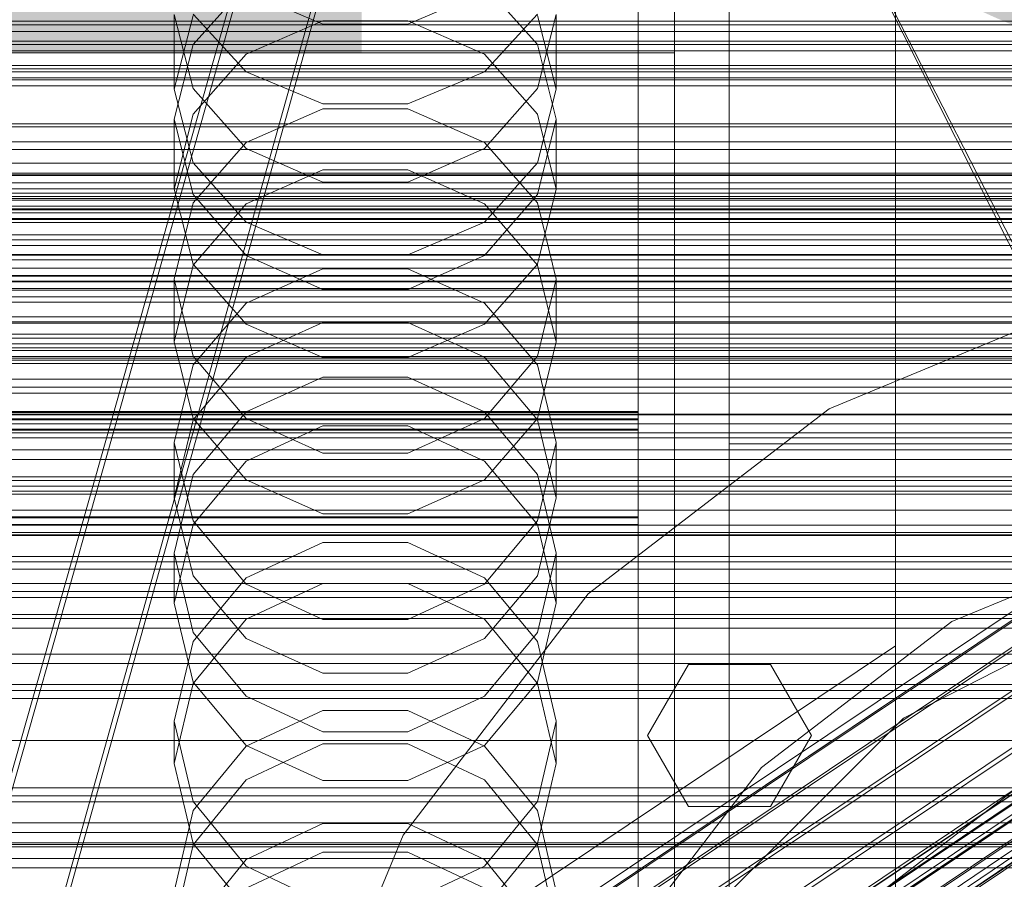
# Model space of a CAD drawing. Header units: millimetres. Extents: x -2233 to 61924, y -68080 to 6847.
# Tile 207 of 256: x 132 to 240, y -34191 to -34096. Entities that reach past the tile are written whole.
import ezdxf

# ---------------------------------------------------------------- set-up
doc = ezdxf.new("R2010")
doc.units = ezdxf.units.MM
for name, color, linetype, lineweight in [('COTAS_O', 1, 'Continuous', 0), ('COTAS_P', 1, 'Continuous', 0), ('frontal_briquetadora', 7, 'Continuous', 0), ('frontal_C01', 7, 'Continuous', 0), ('frontal_C02', 7, 'Continuous', 0), ('frontal_C03', 7, 'Continuous', 0), ('frontal_C10-C02', 7, 'Continuous', 0), ('frontal_mezcladora', 7, 'Continuous', 0), ('frontal_secador', 7, 'Continuous', 0)]:
    doc.layers.add(name, color=color, linetype=linetype, lineweight=lineweight)
doc.dimstyles.new('R19_100', dxfattribs={"dimtxt": 250, "dimasz": 150, "dimexe": 150, "dimexo": 80, "dimgap": 100, "dimtad": 1, "dimtih": 1, "dimtoh": 1, "dimdsep": 46, "dimcen": 0.09, "dimadec": 0, "dimazin": 0, "dimtfac": 1, "dimtdec": 4, "dimtofl": 0, "dimtmove": 0, "dimatfit": 3, "dimfxl": 1, "dimtolj": 1, "dimtzin": 0, "dimarcsym": 0})

# ---------------------------------------------------------------- blocks, each defined once
blk = doc.blocks.new('DIM_R27_50')
at = {"layer": 'COTAS_P'}
for p, q in [((1705.78, -34504.95), (1551.9, -34475.9)), ((-194.22, -34704.95), (1705.78, -34504.95)), ((1705.78, -34504.95), (1561.32, -34565.4)), ((1800, -35400), (1705.78, -34504.95)), ((-194.22, -34704.95), (-49.75, -34644.49)), ((-100, -35600), (-194.22, -34704.95)), ((-194.22, -34704.95), (-40.33, -34734))]:
    blk.add_line(p, q, dxfattribs=at)
blk.add_text('1910.5 P', height=250, rotation=6.009, dxfattribs=at).set_placement((745.32, -34505.49))
blk = doc.blocks.new('DIM_R27_52')
at = {"layer": 'COTAS_O'}
for p, q in [((-1725, -33700), (-1575, -33655)), ((1725, -33700), (1575, -33655)), ((-1725, -34400), (-1725, -33700)), ((-1725, -33700), (1725, -33700)), ((-1725, -33700), (-1575, -33745)), ((1725, -33700), (1575, -33745)), ((1725, -34400), (1725, -33700))]:
    blk.add_line(p, q, dxfattribs=at)
blk.add_text('3450 O', height=250, dxfattribs=at).set_placement((0, -33600))
blk = doc.blocks.new('DIM_R27_53')
at = {"layer": 'COTAS_P'}
for p, q in [((-150, -32000), (550, -32000)), ((550, -32000), (505, -32150)), ((550, -34600), (550, -32000)), ((550, -32000), (595, -32150)), ((550, -34600), (505, -34450)), ((550, -34600), (595, -34450)), ((-150, -34600), (550, -34600))]:
    blk.add_line(p, q, dxfattribs=at)
blk.add_text('2600 P', height=250, rotation=90, dxfattribs=at).set_placement((450, -33300))
blk = doc.blocks.new('DIM_R27_56')
at = {"layer": 'COTAS_O'}
for p, q in [((-650, -34200), (-500, -34155)), ((650, -34200), (500, -34155)), ((-650, -34900), (-650, -34200)), ((-650, -34200), (650, -34200)), ((-650, -34200), (-500, -34245)), ((650, -34200), (500, -34245)), ((650, -34900), (650, -34200))]:
    blk.add_line(p, q, dxfattribs=at)
blk.add_text('1300 O', height=250, dxfattribs=at).set_placement((0, -34100))

msp = doc.modelspace()

# ---------------------------------------------------------------- linework, layer by layer
at = {"layer": 'frontal_briquetadora'}
for p, q in [((210, -34260), (210, -33820)), ((210, -34680), (210, -33820)), ((200, -33920), (200, -34100)), ((204, -34100), (204, -33920)), ((210, -34060), (210, -34490)), ((210, -34060), (210, -34260)), ((210, -34060), (210, -34305)), ((210, -34496), (210, -34060)), ((210, -34060), (430, -34490)), ((210, -34060), (430, -34496)), ((200, -34096.579), (200, -34081.519)), ((200, -34084.097), (200, -34101.698)), ((200, -34102.255), (200, -34084.64)), ((200, -34102.813), (200, -34085.184)), ((200, -34085.599), (200, -34099.701)), ((200, -34087.52), (200, -34096.547)), ((156.906, -34092.596), (151.08, -34099.099)), ((188.92, -34099.099), (183.094, -34092.596)), ((200, -34091.829), (200, -34101.584)), ((165.326, -34096.873), (156.906, -34093.266)), ((183.094, -34093.266), (174.674, -34096.873)), ((200, -34099.123), (200, -34094.857)), ((151.08, -34103.933), (149, -34095.779)), ((149, -34104.004), (149, -34095.779)), ((151.08, -34095.899), (149, -34104.004)), ((151.08, -34095.766), (156.907, -34102.094)), ((183.093, -34102.094), (188.92, -34095.766)), ((191, -34095.779), (188.92, -34103.933)), ((191, -34104.004), (188.92, -34095.899)), ((191, -34104.004), (191, -34095.779)), ((156.907, -34100.145), (165.327, -34096.48)), ((174.674, -34096.873), (165.326, -34096.873)), ((165.327, -34096.48), (174.673, -34096.48)), ((174.673, -34096.48), (183.093, -34100.145)), ((200, -34096.547), (200, -34099.123)), ((200, -34107.038), (200, -34096.579)), ((151.08, -34099.099), (149, -34107.292)), ((191, -34107.292), (188.92, -34099.099)), ((200, -34100), (-160, -34100)), ((151.08, -34106.751), (156.907, -34100.145)), ((183.093, -34100.145), (188.92, -34106.751)), ((200, -34099.701), (200, -34108.728)), ((204, -34100), (200, -34100)), ((200, -34275), (200, -34100)), ((204, -34275), (204, -34100)), ((156.907, -34102.094), (165.327, -34105.606)), ((174.673, -34105.606), (183.093, -34102.094)), ((200, -34101.584), (200, -34105.009)), ((200, -34101.698), (200, -34119.743)), ((200, -34120.314), (200, -34102.255)), ((200, -34120.885), (200, -34102.813)), ((149, -34104.004), (151.08, -34112.109)), ((156.906, -34110.541), (151.08, -34103.933)), ((188.92, -34103.933), (183.094, -34110.541)), ((188.92, -34112.109), (191, -34104.004)), ((165.327, -34105.606), (174.673, -34105.606)), ((149, -34114.988), (151.08, -34106.751)), ((165.326, -34106.182), (156.906, -34109.855)), ((174.674, -34106.182), (165.326, -34106.182)), ((183.094, -34109.855), (174.674, -34106.182)), ((188.92, -34106.751), (191, -34114.988)), ((149, -34114.988), (149, -34107.292)), ((149, -34107.292), (151.08, -34115.574)), ((188.92, -34115.574), (191, -34107.292)), ((191, -34114.988), (191, -34107.292)), ((200, -34111.304), (200, -34107.038)), ((200, -34108.728), (200, -34111.304)), ((156.906, -34109.855), (151.08, -34116.514)), ((188.92, -34116.514), (183.094, -34109.855)), ((165.326, -34114.235), (156.906, -34110.541)), ((183.094, -34110.541), (174.674, -34114.235)), ((151.08, -34112.109), (156.907, -34118.608)), ((183.093, -34118.608), (188.92, -34112.109)), ((156.907, -34116.612), (165.327, -34112.866)), ((165.327, -34112.866), (174.673, -34112.866)), ((174.673, -34112.866), (183.093, -34116.612)), ((174.674, -34114.235), (165.326, -34114.235)), ((151.08, -34123.224), (149, -34114.988)), ((191, -34114.988), (188.92, -34123.224)), ((151.08, -34115.574), (156.906, -34122.28)), ((183.094, -34122.28), (188.92, -34115.574)), ((151.08, -34116.514), (149, -34124.892)), ((151.08, -34123.363), (156.907, -34116.612)), ((183.093, -34116.612), (188.92, -34123.363)), ((191, -34124.892), (188.92, -34116.514)), ((156.907, -34118.608), (165.327, -34122.215)), ((174.673, -34122.215), (183.093, -34118.608)), ((200, -34119.743), (200, -34138.187)), ((200, -34138.77), (200, -34120.314)), ((200, -34139.352), (200, -34120.885)), ((156.906, -34122.28), (165.326, -34126.028)), ((165.327, -34122.215), (174.673, -34122.215)), ((174.674, -34126.028), (183.094, -34122.28)), ((149, -34131.781), (151.08, -34123.363)), ((156.907, -34129.83), (151.08, -34123.224)), ((156.906, -34127.512), (165.326, -34123.759)), ((165.326, -34123.759), (174.674, -34123.759)), ((174.674, -34123.759), (183.094, -34127.512)), ((188.92, -34123.224), (183.093, -34129.83)), ((188.92, -34123.363), (191, -34131.781)), ((151.08, -34133.352), (149, -34124.892)), ((149, -34131.781), (149, -34124.892)), ((191, -34124.892), (188.92, -34133.352)), ((191, -34131.781), (191, -34124.892)), ((165.326, -34126.028), (174.674, -34126.028)), ((151.08, -34134.311), (156.906, -34127.512)), ((183.094, -34127.512), (188.92, -34134.311)), ((165.327, -34129.642), (156.907, -34133.46)), ((165.327, -34133.495), (156.907, -34129.83)), ((174.673, -34129.642), (165.327, -34129.642)), ((183.093, -34133.46), (174.673, -34129.642)), ((183.093, -34129.83), (174.673, -34133.495)), ((149, -34131.781), (151.08, -34140.199)), ((188.92, -34140.199), (191, -34131.781)), ((156.906, -34140.193), (151.08, -34133.352)), ((156.907, -34133.46), (151.08, -34140.34)), ((174.673, -34133.495), (165.327, -34133.495)), ((188.92, -34140.34), (183.093, -34133.46)), ((188.92, -34133.352), (183.094, -34140.193)), ((149, -34142.855), (151.08, -34134.311)), ((188.92, -34134.311), (191, -34142.855)), ((210, -34135.964), (210, -34134.226)), ((165.326, -34135.681), (156.906, -34139.483)), ((174.674, -34135.681), (165.326, -34135.681)), ((183.094, -34139.483), (174.674, -34135.681)), ((210, -34139.095), (210, -34135.964)), ((200, -34138.187), (200, -34156.982)), ((200, -34157.575), (200, -34138.77)), ((210, -34143), (210, -34139.095)), ((-160, -34139.431), (200, -34139.431)), ((200, -34139.536), (-160, -34139.536)), ((-160, -34140.25), (200, -34140.25)), ((156.906, -34139.483), (151.08, -34146.366)), ((151.08, -34140.199), (156.907, -34146.949)), ((165.326, -34144.012), (156.906, -34140.193)), ((183.094, -34140.193), (174.674, -34144.012)), ((183.093, -34146.949), (188.92, -34140.199)), ((188.92, -34146.366), (183.094, -34139.483)), ((200, -34158.168), (200, -34139.352)), ((200, -34139.431), (200, -34141.394)), ((200, -34151.031), (200, -34139.431)), ((200, -34151.121), (200, -34139.536)), ((200, -34139.536), (200, -34141.489)), ((200, -34140.25), (200, -34151.864)), ((200, -34140.35), (-160, -34140.35)), ((-160, -34141.394), (200, -34141.394)), ((151.08, -34140.34), (149, -34148.919)), ((156.907, -34144.884), (165.327, -34141.024)), ((165.327, -34141.024), (174.673, -34141.024)), ((174.673, -34141.024), (183.093, -34144.884)), ((191, -34148.919), (188.92, -34140.34)), ((200, -34151.949), (200, -34140.35)), ((200, -34141.394), (200, -34152.993)), ((200, -34141.489), (-160, -34141.489)), ((200, -34141.489), (200, -34153.073)), ((151.08, -34151.47), (149, -34142.855)), ((149, -34148.919), (149, -34142.855)), ((191, -34142.855), (188.92, -34151.47)), ((191, -34148.919), (191, -34142.855)), ((210, -34143), (452, -34143)), ((210, -34143), (210, -34146.905)), ((174.674, -34144.012), (165.326, -34144.012)), ((151.08, -34151.841), (156.907, -34144.884)), ((183.093, -34144.884), (188.92, -34151.841)), ((151.08, -34146.366), (149, -34155.01)), ((191, -34155.01), (188.92, -34146.366)), ((156.907, -34146.949), (165.327, -34150.696)), ((174.673, -34150.696), (183.093, -34146.949)), ((210, -34146.905), (210, -34150.036)), ((149, -34148.919), (151.08, -34157.498)), ((188.92, -34157.498), (191, -34148.919)), ((210, -34150.036), (210, -34151.774)), ((200, -34151.031), (-160, -34151.031)), ((200, -34151.121), (-160, -34151.121)), ((165.327, -34150.696), (174.673, -34150.696)), ((200, -34154.722), (200, -34151.031)), ((200, -34154.799), (200, -34151.121)), ((200, -34151.864), (-160, -34151.864)), ((200, -34151.949), (-160, -34151.949)), ((149, -34160.516), (151.08, -34151.841)), ((156.906, -34158.429), (151.08, -34151.47)), ((188.92, -34151.47), (183.094, -34158.429)), ((188.92, -34151.841), (191, -34160.516)), ((200, -34156.491), (200, -34151.864)), ((200, -34156.563), (200, -34151.949)), ((-160, -34152.993), (200, -34152.993)), ((-160, -34153.073), (200, -34153.073)), ((200, -34152.993), (200, -34158.546)), ((200, -34153.073), (200, -34158.612)), ((165.326, -34153.841), (156.906, -34157.708)), ((174.674, -34153.841), (165.326, -34153.841)), ((183.094, -34157.708), (174.674, -34153.841)), ((149, -34160.516), (149, -34155.01)), ((149, -34155.01), (151.08, -34163.717)), ((188.92, -34163.717), (191, -34155.01)), ((191, -34160.516), (191, -34155.01)), ((200, -34161.359), (200, -34154.722)), ((200, -34161.423), (200, -34154.799)), ((200, -34164.021), (200, -34156.491)), ((200, -34164.08), (200, -34156.563)), ((151.08, -34157.498), (156.907, -34164.378)), ((183.093, -34164.378), (188.92, -34157.498)), ((200, -34156.982), (200, -34176.08)), ((200, -34176.682), (200, -34157.575)), ((156.906, -34157.708), (151.08, -34164.704)), ((165.326, -34162.312), (156.906, -34158.429)), ((156.907, -34162.278), (165.327, -34158.361)), ((165.327, -34158.361), (174.673, -34158.361)), ((174.673, -34158.361), (183.093, -34162.278)), ((183.094, -34158.429), (174.674, -34162.312)), ((188.92, -34164.704), (183.094, -34157.708)), ((200, -34177.283), (200, -34158.168)), ((200, -34158.546), (200, -34166.95)), ((200, -34158.612), (200, -34167.004)), ((151.08, -34169.191), (149, -34160.516)), ((191, -34160.516), (188.92, -34169.191)), ((200, -34170.778), (200, -34161.359)), ((200, -34170.831), (200, -34161.423)), ((151.08, -34169.336), (156.907, -34162.278)), ((174.674, -34162.312), (165.326, -34162.312)), ((183.093, -34162.278), (188.92, -34169.336)), ((151.08, -34163.717), (156.906, -34170.746)), ((183.094, -34170.746), (188.92, -34163.717)), ((200, -34174.268), (200, -34164.021)), ((200, -34174.315), (200, -34164.08)), ((151.08, -34164.704), (149, -34173.478)), ((156.907, -34164.378), (165.327, -34168.196)), ((174.673, -34168.196), (183.093, -34164.378)), ((191, -34173.478), (188.92, -34164.704)), ((200, -34166.95), (200, -34178)), ((200, -34167.004), (200, -34178.042)), ((165.327, -34168.196), (174.673, -34168.196)), ((149, -34178.137), (151.08, -34169.336)), ((156.907, -34176.147), (151.08, -34169.191)), ((188.92, -34169.191), (183.093, -34176.147)), ((188.92, -34169.336), (191, -34178.137)), ((156.906, -34170.746), (165.326, -34174.665)), ((174.674, -34174.665), (183.094, -34170.746)), ((200, -34182.75), (200, -34170.778)), ((200, -34182.792), (200, -34170.831)), ((156.906, -34176.216), (165.326, -34172.292)), ((165.326, -34172.292), (174.674, -34172.292)), ((174.674, -34172.292), (183.094, -34176.216)), ((151.08, -34182.307), (149, -34173.478)), ((149, -34178.137), (149, -34173.478)), ((191, -34173.478), (188.92, -34182.308)), ((191, -34178.137), (191, -34173.478)), ((210, -34174.625), (210, -34172.888)), ((210, -34176.894), (210, -34173.435)), ((165.326, -34174.665), (174.674, -34174.665)), ((200, -34186.982), (200, -34174.268)), ((200, -34187.019), (200, -34174.315)), ((210, -34177.757), (210, -34174.625)), ((165.327, -34175.979), (156.907, -34179.943)), ((174.673, -34175.979), (165.327, -34175.979)), ((183.093, -34179.943), (174.673, -34175.979)), ((151.08, -34183.307), (156.906, -34176.216)), ((165.327, -34180.008), (156.907, -34176.147)), ((183.093, -34176.147), (174.673, -34180.008)), ((183.094, -34176.216), (188.92, -34183.307)), ((200, -34176.08), (200, -34195.432)), ((200, -34196.041), (200, -34176.682)), ((210, -34183.693), (210, -34176.894)), ((149, -34178.137), (151.08, -34186.938)), ((188.92, -34186.938), (191, -34178.137)), ((200, -34196.649), (200, -34177.283)), ((200, -34179.373), (200, -34177.5)), ((200, -34178.555), (200, -34177.617)), ((200, -34177.617), (200, -34180.422)), ((200, -34178), (200, -34191.425)), ((200, -34178.042), (200, -34191.457)), ((210, -34181.662), (210, -34177.757)), ((200, -34183.199), (200, -34178.555)), ((156.907, -34179.943), (151.08, -34187.085)), ((174.673, -34180.008), (165.327, -34180.008)), ((188.92, -34187.085), (183.093, -34179.943)), ((200, -34184.922), (200, -34179.373)), ((200, -34180.422), (200, -34186.861)), ((156.906, -34189.426), (151.08, -34182.307)), ((188.92, -34182.308), (183.094, -34189.426)), ((210, -34181.662), (452, -34181.662)), ((210, -34181.662), (210, -34185.567)), ((149, -34192.191), (151.08, -34183.307)), ((188.92, -34183.307), (191, -34192.191)), ((200, -34196.98), (200, -34182.75)), ((200, -34197.013), (200, -34182.792)), ((200, -34191.371), (200, -34183.199)), ((210, -34193.602), (210, -34183.693)), ((165.326, -34184.734), (156.906, -34188.689)), ((174.674, -34184.734), (165.326, -34184.734)), ((183.094, -34188.689), (174.674, -34184.734)), ((200, -34193.932), (200, -34184.922)), ((210, -34185.567), (210, -34188.698)), ((200, -34186.861), (200, -34196.687)), ((151.08, -34187.085), (149, -34195.992)), ((151.08, -34186.938), (156.907, -34193.996)), ((156.907, -34191.85), (165.327, -34187.86)), ((165.327, -34187.86), (174.673, -34187.86)), ((174.673, -34187.86), (183.093, -34191.85)), ((183.093, -34193.996), (188.92, -34186.938)), ((191, -34195.992), (188.92, -34187.085)), ((200, -34201.85), (200, -34186.982)), ((200, -34201.878), (200, -34187.019)), ((156.906, -34188.689), (151.08, -34195.834)), ((188.92, -34195.834), (183.094, -34188.689)), ((210, -34188.698), (210, -34190.436)), ((165.326, -34193.392), (156.906, -34189.426)), ((183.094, -34189.426), (174.674, -34193.392))]:
    msp.add_line(p, q, dxfattribs=at)
at = {"layer": 'frontal_C01'}
for p, q in [((228.298, -34191.267), (228.298, -33928.654)), ((228.298, -33934.434), (228.298, -34197.047)), ((425, -34096.935), (-425, -34096.935)), ((425, -34099.076), (-425, -34099.076)), ((-425, -34110.632), (425, -34110.632)), ((146.872, -34251.231), (331.181, -34126.897)), ((148.32, -34251.581), (332.629, -34127.246)), ((146.383, -34252.321), (330.692, -34127.987))]:
    msp.add_line(p, q, dxfattribs=at)
at = {"layer": 'frontal_C02'}
for p, q in [((228.298, -34165.201), (228.298, -33874.707)), ((228.298, -33880.437), (228.298, -34170.932)), ((146.872, -34224.444), (331.181, -34101.19)), ((148.32, -34224.602), (332.629, -34101.347)), ((146.383, -34225.727), (330.692, -34102.473)), ((150.629, -34226.19), (334.938, -34102.935)), ((141.045, -34248.408), (354.844, -34105.432)), ((141.218, -34247.953), (355.017, -34104.978)), ((141.731, -34248.009), (355.53, -34105.034)), ((142.549, -34248.572), (356.348, -34105.596)), ((146.887, -34228.363), (331.197, -34105.109)), ((141.224, -34249.342), (355.022, -34106.366)), ((143.617, -34249.602), (357.415, -34106.627)), ((153.641, -34229.099), (337.95, -34105.844)), ((141.742, -34250.692), (355.541, -34107.716)), ((144.861, -34251.031), (358.659, -34108.056)), ((148.35, -34232.173), (332.659, -34108.918)), ((142.565, -34252.365), (356.363, -34109.39)), ((359.995, -34109.785), (146.196, -34252.761)), ((157.152, -34233.131), (341.461, -34109.877)), ((143.635, -34254.249), (357.434, -34111.273)), ((150.672, -34236.896), (334.981, -34113.641)), ((345.231, -34114.758), (160.922, -34238.012)), ((153.694, -34242.211), (338.003, -34118.957)), ((228.298, -34165.201), (130, -34230.937)), ((228.298, -34455.696), (228.298, -34165.201)), ((228.298, -34165.201), (228.298, -34170.932)), ((130, -34236.667), (228.298, -34170.932)), ((228.298, -34170.932), (228.298, -34461.426))]:
    msp.add_line(p, q, dxfattribs=at)
at = {"layer": 'frontal_C03'}
for p, q in [((-1250, -34096.536), (1250, -34096.536)), ((-1250, -34097.665), (1250, -34097.665)), ((1250, -34098.726), (-1250, -34098.726)), ((1250, -34099.783), (-1250, -34099.783)), ((-1250, -34101.385), (1250, -34101.385)), ((1250, -34102.09), (-1250, -34102.09)), ((1250, -34102.744), (-1250, -34102.744)), ((-1250, -34102.981), (1250, -34102.981)), ((1250, -34103.625), (-1250, -34103.625)), ((-1250, -34107.828), (1250, -34107.828)), ((-1250, -34109.784), (1250, -34109.784)), ((1250, -34113.431), (-1250, -34113.431)), ((1250, -34114.313), (-1250, -34114.313)), ((1250, -34114.966), (-1250, -34114.966)), ((-1250, -34115.429), (1250, -34115.429)), ((-1268, -34115.802), (1268, -34115.802)), ((-1268, -34116.026), (1268, -34116.026)), ((-1268, -34116.191), (1268, -34116.191)), ((-1268, -34116.848), (1268, -34116.848)), ((-1268, -34117.166), (1268, -34117.166)), ((1250, -34117.274), (-1250, -34117.274)), ((-1268, -34118.212), (1268, -34118.212)), ((-1268, -34118.661), (1268, -34118.661)), ((1250, -34117.61), (-1250, -34117.61)), ((-1250, -34118.331), (1250, -34118.331)), ((-1268, -34120.024), (1268, -34120.024)), ((-1268, -34120.574), (1268, -34120.574)), ((1250, -34121.183), (-1250, -34121.183)), ((-1268, -34122.162), (1268, -34122.162)), ((1268, -34122.775), (-1268, -34122.775)), ((1250, -34122.24), (-1250, -34122.24)), ((-1250, -34123.667), (1250, -34123.667)), ((-1268, -34124.479), (1268, -34124.479)), ((-1268, -34125.114), (1268, -34125.114)), ((1250, -34124.548), (-1250, -34124.548)), ((1250, -34125.201), (-1250, -34125.201)), ((-1250, -34125.925), (1250, -34125.925)), ((1250, -34126.083), (-1250, -34126.083)), ((-1268, -34126.817), (1268, -34126.817)), ((-1268, -34127.431), (1268, -34127.431)), ((-1268, -34129.018), (1268, -34129.018)), ((-1268, -34129.568), (1268, -34129.568)), ((-1268, -34130.932), (1268, -34130.932)), ((-1268, -34131.381), (1268, -34131.381)), ((-1268, -34132.427), (1268, -34132.427)), ((-1268, -34132.744), (1268, -34132.744)), ((-1250, -34131.983), (1250, -34131.983)), ((-1268, -34133.402), (1268, -34133.402)), ((-1268, -34133.566), (1268, -34133.566)), ((-1268, -34133.791), (1268, -34133.791)), ((-1250, -34134.164), (1250, -34134.164)), ((1250, -34135.889), (-1250, -34135.889)), ((1250, -34136.77), (-1250, -34136.77)), ((1250, -34137.424), (-1250, -34137.424)), ((1250, -34139.731), (-1250, -34139.731)), ((-1250, -34139.809), (1250, -34139.809)), ((-1250, -34140.789), (1250, -34140.789)), ((-1250, -34141.764), (1250, -34141.764)), ((1250, -34143.641), (-1250, -34143.641)), ((1250, -34144.698), (-1250, -34144.698)), ((-1250, -34146.611), (1250, -34146.611)), ((1250, -34147.006), (-1250, -34147.006)), ((1250, -34147.659), (-1250, -34147.659)), ((-1250, -34148.208), (1250, -34148.208)), ((1250, -34148.54), (-1250, -34148.54)), ((-1250, -34151.927), (1250, -34151.927)), ((-1500, -34152.753), (1500, -34152.753)), ((-1250, -34153.056), (1250, -34153.056)), ((-1250, -34155.394), (1250, -34155.394)), ((-1250, -34155.979), (1250, -34155.979)), ((-1250, -34156.776), (1250, -34156.776)), ((1250, -34158.347), (-1250, -34158.347)), ((1250, -34159.228), (-1250, -34159.228)), ((1250, -34159.882), (-1250, -34159.882)), ((1500, -34161.736), (-1500, -34161.736)), ((1250, -34162.189), (-1250, -34162.189)), ((-1250, -34163.246), (1250, -34163.246)), ((1250, -34166.098), (-1250, -34166.098)), ((1250, -34167.156), (-1250, -34167.156)), ((1250, -34169.463), (-1250, -34169.463)), ((1250, -34170.117), (-1250, -34170.117)), ((1250, -34170.998), (-1250, -34170.998)), ((-1500, -34175.611), (1500, -34175.611)), ((1250, -34180.804), (-1250, -34180.804)), ((1250, -34181.686), (-1250, -34181.686)), ((1250, -34182.339), (-1250, -34182.339)), ((1250, -34184.647), (-1250, -34184.647)), ((-1250, -34185.704), (1250, -34185.704)), ((1500, -34186.859), (-1500, -34186.859)), ((1500, -34187.019), (-1500, -34187.019)), ((1500, -34187.304), (-1500, -34187.304)), ((1250, -34188.556), (-1250, -34188.556)), ((1250, -34189.613), (-1250, -34189.613))]:
    msp.add_line(p, q, dxfattribs=at)
at = {"layer": 'frontal_C10-C02'}
for p, q in [((90, -34324.088), (365.697, -33351.987)), ((90, -34359.658), (372.273, -33351.987)), ((365.697, -33353.987), (90, -34326.088)), ((372.273, -33353.987), (90, -34361.658))]:
    msp.add_line(p, q, dxfattribs=at)
at = {"layer": 'frontal_mezcladora'}
for p, q in [((221, -34139.149), (251.871, -34126.361)), ((194.49, -34159.49), (221, -34139.149)), ((234.5, -34162.531), (258.859, -34152.441)), ((174.149, -34186), (194.49, -34159.49)), ((229.16, -34173.143), (255.643, -34159.65)), ((213.582, -34178.582), (234.5, -34162.531)), ((201.047, -34175.047), (205.547, -34167.252)), ((205.547, -34167.252), (214.547, -34167.252)), ((214.547, -34167.252), (219.047, -34175.047)), ((208.143, -34194.16), (229.16, -34173.143)), ((205.547, -34182.841), (201.047, -34175.047)), ((219.047, -34175.047), (214.547, -34182.841)), ((197.531, -34199.5), (213.582, -34178.582)), ((227.017, -34192.017), (244, -34178.986)), ((214.547, -34182.841), (205.547, -34182.841)), ((161.361, -34216.871), (174.149, -34186))]:
    msp.add_line(p, q, dxfattribs=at)
at = {"layer": 'frontal_secador'}
for p, q in [((1360, -34101.784), (-1360, -34101.784)), ((1360, -34108.141), (-1360, -34108.141)), ((1360, -34112.137), (-1360, -34112.137)), ((1250, -34113.25), (-1250, -34113.25)), ((1360, -34113.5), (-1360, -34113.5)), ((1250, -34129.715), (-1250, -34129.715)), ((1250, -34142.349), (-1250, -34142.349)), ((1250, -34150.291), (-1250, -34150.291)), ((1250, -34153), (-1250, -34153))]:
    msp.add_line(p, q, dxfattribs=at)

# ---------------------------------------------------------------- dimensions: what is measured, and where the dimension line sits
at = {"layer": 'COTAS_O'}
for p1, p2, picture, middle in [((-1725, -34400), (1725, -34400), 'DIM_R27_52', (0, -33700)), ((-650, -34900), (650, -34900), 'DIM_R27_56', (0, -34200))]:
    dim = msp.add_aligned_dim(p1=p1, p2=p2, distance=700, text='<> O', dimstyle='R19_100', dxfattribs=at)
    dim.commit()
    dim.dimension.update_dxf_attribs({"geometry": picture, "text_midpoint": middle})
at = {"layer": 'COTAS_P'}
for p1, p2, distance, picture, middle in [((-150, -34600), (-150, -32000), -700, 'DIM_R27_53', (550, -33300)), ((-100, -35600), (1800, -35400), 900, 'DIM_R27_50', (755.784, -34604.945))]:
    dim = msp.add_aligned_dim(p1=p1, p2=p2, distance=distance, text='<> P', dimstyle='R19_100', dxfattribs=at)
    dim.commit()
    dim.dimension.update_dxf_attribs({"geometry": picture, "text_midpoint": middle})

doc.saveas('drawing.dxf')
